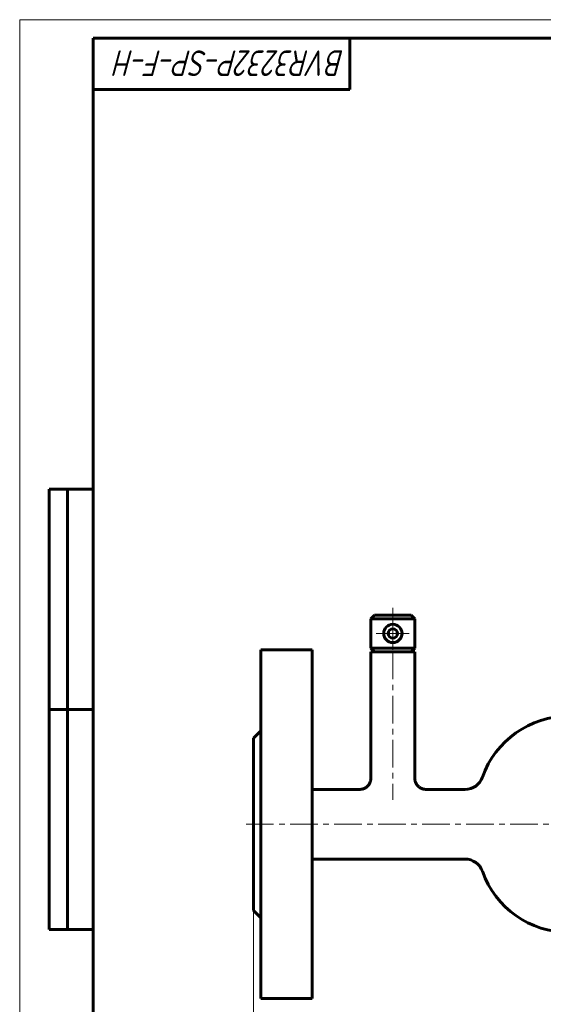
# Model space of a CAD drawing. Header units: millimetres. Extents: x 0 to 594, y 0 to 420.
# Tile 2 of 20: x 0 to 143, y 152 to 420. Entities that reach past the tile are written whole.
import ezdxf

# ---------------------------------------------------------------- set-up
doc = ezdxf.new("R2010")
doc.units = ezdxf.units.MM
for name, pattern in [('K5LT_AXLED', [12, 7.5, -1.5, 1.5, -1.5]), ('K5LT_BASIC', [0]), ('K5LT_THIN', [0])]:
    doc.linetypes.add(name, pattern=pattern)
doc.layers.add('Системный слой', color=7, linetype='Continuous')
doc.layers.add('Системный слой (1)', color=7, linetype='Continuous', true_color=0x6c6c6c)
doc.styles.add('KDIMTEXTSTYLE', font='GOST_AU.SHX', dxfattribs={"width": 0.96, "oblique": 15, "height": 5})
doc.styles.add('KTEXTSTYLE', font='GOST_AU.SHX', dxfattribs={"width": 0.96, "height": 5})
doc.dimstyles.new('KDIMSTYLE (1.00)', dxfattribs={"dimtxt": 5, "dimasz": 1, "dimexe": 2, "dimexo": 0, "dimgap": 1, "dimtad": 1, "dimtxsty": 'KDIMTEXTSTYLE', "dimsah": 1, "dimcen": 0, "dimdle": 1, "dimadec": 0, "dimazin": 0, "dimtfac": 0.667, "dimtmove": 0, "dimatfit": 3, "dimfxl": 1, "dimtvp": 1, "dimtolj": 1, "dimtzin": 0, "dimarcsym": 0})

# ---------------------------------------------------------------- blocks, each defined once
blk = doc.blocks.new('U0')
at = {"layer": 'Системный слой (1)', "color": 150, "linetype": 'K5LT_BASIC', "lineweight": 60, "true_color": 0x0080ff}
for p, q in [((79.76, 200.68), (79.76, 248.18)), ((79.76, 153.18), (79.76, 200.68))]:
    blk.add_line(p, q, dxfattribs=at)
blk = doc.blocks.new('U1')
at = {"layer": 'Системный слой (1)', "color": 150, "linetype": 'K5LT_BASIC', "lineweight": 60, "true_color": 0x0080ff}
for p, q in [((92.76, 210.18), (79.76, 210.18)), ((121.48, 210.18), (110.76, 210.18))]:
    blk.add_line(p, q, dxfattribs=at)
blk = doc.blocks.new('U4')
at = {"layer": 'Системный слой (1)', "color": 150, "linetype": 'K5LT_BASIC', "lineweight": 60, "true_color": 0x0080ff}
for p, q in [((65.76, 200.68), (65.76, 248.18)), ((65.76, 153.18), (65.76, 200.68))]:
    blk.add_line(p, q, dxfattribs=at)
blk = doc.blocks.new('D0')
at = {"layer": 'Системный слой (1)'}
for points in [[(63.76, 127.88), (68.76, 128.53), (68.26, 127.88), (68.76, 127.22)], [(303.76, 127.22), (308.76, 127.88), (303.76, 128.53), (304.26, 127.88)]]:
    blk.add_hatch(color=7, dxfattribs=at).paths.add_polyline_path(points)
at = {"layer": 'Системный слой (1)', "color": 7, "linetype": 'K5LT_THIN', "lineweight": 18}
for p, q in [((63.76, 200.68), (63.76, 125.88)), ((308.76, 177.18), (308.76, 125.88)), ((63.76, 127.88), (68.76, 128.53)), ((68.76, 127.22), (63.76, 127.88)), ((68.76, 128.53), (68.26, 127.88)), ((68.26, 127.88), (68.76, 127.22)), ((304.26, 127.88), (303.76, 128.53)), ((303.76, 128.53), (308.76, 127.88)), ((308.76, 127.88), (303.76, 127.22)), ((303.76, 127.22), (304.26, 127.88))]:
    blk.add_line(p, q, dxfattribs=at)
blk.add_wipeout([(177.95, 128.88), (177.95, 136.26), (193.92, 136.26), (193.92, 128.88)]).dxf.layer = 'Системный слой (1)'
blk.add_line((63.76, 127.88), (308.76, 127.88), dxfattribs=at)
at = {"layer": 'Системный слой (1)', "color": 7, "char_height": 5, "attachment_point": 1, "style": 'KTEXTSTYLE'}
for s, insert in [('\\H5.0;\\W1.000;\\Q15;\\Q15;\\W0.965;245', (177.95, 135.46)), ('\\H5.0;\\W1.000;\\Q15;\\Q15;\\W0.965;±', (186.94, 135.46)), ('\\H5.0;\\W1.000;\\Q15;\\Q15;\\W0.965;3', (189.85, 135.46))]:
    blk.add_mtext(s, dxfattribs=dict(at, insert=insert))
blk = doc.blocks.new('KDIMARROW_01')
at = {"layer": 'Системный слой'}
blk.add_hatch(color=0, dxfattribs=at).paths.add_polyline_path([(-5, -0.66), (0, 0), (-5, 0.66), (-4.5, 0)])
at = {"layer": 'Системный слой', "color": 0, "linetype": 'K5LT_THIN', "lineweight": 18}
for p, q in [((-4.5, 0), (-5, 0.66)), ((-5, 0.66), (0, 0)), ((0, 0), (-5, -0.66)), ((-5, -0.66), (-4.5, 0))]:
    blk.add_line(p, q, dxfattribs=at)
at = {"layer": 'Системный слой (1)', "color": 0, "linetype": 'K5LT_THIN', "lineweight": 18}
blk.add_line((454.58, 200.68), (453.58, 200.68), dxfattribs=at)
blk = doc.blocks.new('U37')
at = {"layer": 'Системный слой (1)', "color": 30, "linetype": 'K5LT_AXLED', "lineweight": 18, "true_color": 0xff8000}
for q in [(101.76, 257.18), (97.26, 252.68), (106.26, 252.68), (101.76, 248.18)]:
    blk.add_line((101.76, 252.68), q, dxfattribs=at)
blk = doc.blocks.new('U55')
at = {"color": 7, "linetype": 'K5LT_THIN', "lineweight": 18}
for p, q in [((0, 0), (0, 420)), ((0, 420), (594, 420))]:
    blk.add_line(p, q, dxfattribs=at)
at = {"color": 150, "linetype": 'K5LT_BASIC', "lineweight": 60, "true_color": 0x0080ff}
for p, q in [((20, 5), (20, 415)), ((20, 415), (589, 415)), ((90, 415), (90, 401)), ((90, 401), (20, 401)), ((8, 172), (8, 292)), ((20, 292), (8, 292)), ((13, 172), (13, 292)), ((20, 232), (8, 232)), ((20, 172), (8, 172))]:
    blk.add_line(p, q, dxfattribs=at)
at = {"color": 7, "insert": (88.59, 404.64), "char_height": 7, "attachment_point": 1, "rotation": 180, "style": 'KTEXTSTYLE'}
blk.add_mtext('\\H5.0;\\W1.000;\\Q15;\\Q15;\\W0.965;\\H7.00;BVR3232P-SP-F-H', dxfattribs=at)

msp = doc.modelspace()

# ---------------------------------------------------------------- linework, layer by layer
at = {"layer": 'Системный слой (1)', "color": 150, "linetype": 'K5LT_BASIC', "lineweight": 60, "true_color": 0x0080ff}
for p, q in [((96.765, 257.684), (95.765, 256.684)), ((106.765, 257.684), (96.765, 257.684)), ((106.765, 257.684), (107.765, 256.684)), ((107.765, 256.684), (95.765, 256.684)), ((95.765, 256.684), (95.765, 248.684)), ((107.765, 256.684), (107.765, 248.684)), ((79.765, 248.184), (65.765, 248.184)), ((96.765, 247.684), (95.765, 248.684)), ((107.765, 248.684), (95.765, 248.684)), ((107.765, 247.684), (95.765, 247.684)), ((95.765, 247.684), (95.765, 213.184)), ((106.765, 247.684), (107.765, 248.684)), ((107.765, 247.684), (107.765, 213.184)), ((63.765, 224.184), (65.765, 226.184)), ((63.765, 200.684), (63.765, 224.184)), ((63.765, 177.184), (63.765, 200.684)), ((121.476, 191.184), (79.765, 191.184)), ((63.765, 177.184), (65.765, 175.184)), ((79.765, 153.184), (65.765, 153.184))]:
    msp.add_line(p, q, dxfattribs=at)
at = {"layer": 'Системный слой (1)', "color": 30, "linetype": 'K5LT_AXLED', "lineweight": 18, "true_color": 0xff8000}
msp.add_line((101.765, 259.684), (101.765, 207.359), dxfattribs=at)
at = {"layer": 'Системный слой (1)', "color": 150, "linetype": 'K5LT_BASIC', "lineweight": 60, "true_color": 0x0080ff}
for centre, radius, start, end in [((101.765, 252.684), 2.5, 0, 180), ((101.765, 252.684), 2.5, 180, 0), ((101.765, 252.684), 1.25, 0, 180), ((101.765, 252.684), 1.25, 180, 0), ((149.76, 205.184), 25, 90, 160.52878), ((121.476, 215.184), 5, 270, 340.52878), ((121.476, 186.184), 5, 19.47122, 90), ((149.76, 196.184), 25, 199.47122, 270)]:
    msp.add_arc(centre, radius, start, end, dxfattribs=at)
for points, knots in [([(95.765, 213.184), (95.765, 213.053), (95.756, 212.92), (95.721, 212.655), (95.694, 212.522), (95.622, 212.26), (95.577, 212.13), (95.468, 211.875), (95.404, 211.75), (95.258, 211.51), (95.176, 211.394), (94.997, 211.175), (94.9, 211.072), (94.69, 210.879), (94.579, 210.791), (94.346, 210.631), (94.223, 210.559), (93.97, 210.434), (93.84, 210.38), (93.575, 210.293), (93.44, 210.258), (93.171, 210.209), (93.036, 210.193), (92.855, 210.185), (92.81, 210.184), (92.765, 210.184)], [0, 0, 0, 0, 1.5166444, 1.5166444, 3.0602839, 3.0602839, 4.6350657, 4.6350657, 6.2371225, 6.2371225, 7.855911, 7.855911, 9.4814065, 9.4814065, 11.1067421, 11.1067421, 12.7296303, 12.7296303, 14.3397084, 14.3397084, 15.9264735, 15.9264735, 17.4822402, 17.4822402, 17.9986091, 17.9986091, 17.9986091, 17.9986091]), ([(107.765, 213.184), (107.765, 213.051), (107.774, 212.917), (107.81, 212.651), (107.837, 212.518), (107.909, 212.256), (107.955, 212.126), (108.064, 211.871), (108.129, 211.745), (108.275, 211.504), (108.357, 211.389), (108.538, 211.169), (108.636, 211.066), (108.846, 210.874), (108.957, 210.786), (109.192, 210.626), (109.315, 210.554), (109.569, 210.429), (109.7, 210.376), (109.965, 210.289), (110.1, 210.255), (110.37, 210.207), (110.506, 210.192), (110.682, 210.185), (110.724, 210.184), (110.765, 210.184)], [0, 0, 0, 0, 1.5293021, 1.5293021, 3.0767096, 3.0767096, 4.6526034, 4.6526034, 6.259621, 6.259621, 7.8840459, 7.8840459, 9.5128625, 9.5128625, 11.1398508, 11.1398508, 12.7669298, 12.7669298, 14.3818616, 14.3818616, 15.9704769, 15.9704769, 17.5261162, 17.5261162, 17.9986104, 17.9986104, 17.9986104, 17.9986104])]:
    msp.add_open_spline(points, degree=3, knots=knots, dxfattribs=at)

# ---------------------------------------------------------------- block references
at = {"layer": 'Системный слой (1)'}
for name in ['U37', 'U4', 'U0', 'U1']:
    msp.add_blockref(name, (0, 0), dxfattribs=at)

# ---------------------------------------------------------------- next in the draw order: dimensions: what is measured, and where the dimension line sits
at = {"layer": 'Системный слой (1)', "color": 7}
dim = msp.add_linear_dim(base=(63.765, 127.876), p1=(308.765, 177.184), p2=(63.765, 200.684), dimstyle='KDIMSTYLE (1.00)', override={"dimexo": 0, "dimpost": '\\H5.0;\\W0.965;\\Q15;<>', "dimblk1": 'KDIMARROW_01', "dimblk2": 'KDIMARROW_01', "dimse1": 0, "dimse2": 0, "dimclrt": 7, "dimtol": 1, "dimtp": 3, "dimtm": 3, "dimtdec": 5, "dimtolj": 1}, dxfattribs=at)
dim.commit()
dim.dimension.update_dxf_attribs({"geometry": 'D0', "text_midpoint": (186.265, 127.876), "dimtype": 160})

# ---------------------------------------------------------------- next in the draw order: linework, layer by layer
at = {"layer": 'Системный слой (1)', "color": 30, "linetype": 'K5LT_AXLED', "lineweight": 18, "true_color": 0xff8000}
msp.add_line((61.765, 200.684), (310.765, 200.684), dxfattribs=at)

# ---------------------------------------------------------------- next in the draw order: block references
msp.add_blockref('U55', (0, 0))

doc.saveas('drawing.dxf')
